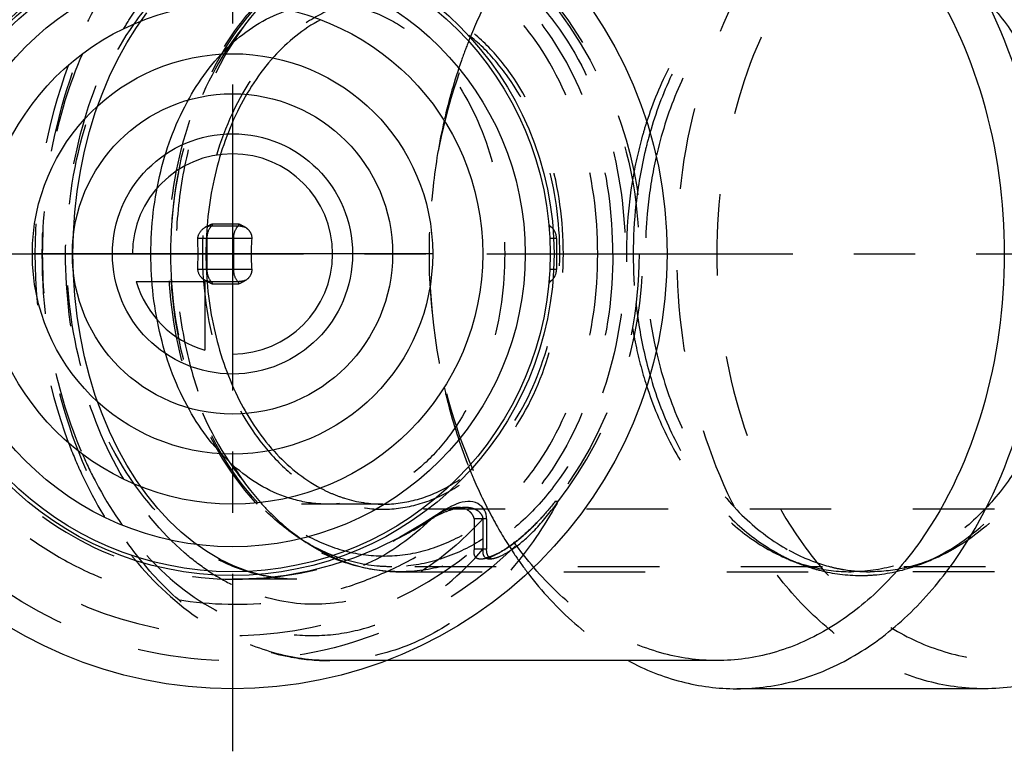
# Model space of a CAD drawing. Header units: millimetres. Extents: x 392 to 608, y 454 to 546.
# Tile 2 of 4: x 433 to 511, y 454 to 512. Entities that reach past the tile are written whole.
import ezdxf

# ---------------------------------------------------------------- set-up
doc = ezdxf.new("R2010")
doc.units = ezdxf.units.MM
doc.header["$LTSCALE"] = 65.185185
doc.linetypes.add('CENTER', pattern=[0.6, 0.375, -0.075, 0.075, -0.075])
doc.linetypes.add('HIDDEN', pattern=[0.2, 0.1, -0.1])
for name, color, linetype in [('FASEN', 7, 'CONTINUOUS'), ('KOERPER', 7, 'CONTINUOUS'), ('KONST.EL_MIT_GEO', 7, 'CONTINUOUS'), ('KURVEN', 7, 'CONTINUOUS'), ('L1', 7, 'CONTINUOUS')]:
    doc.layers.add(name, color=color, linetype=linetype)

msp = doc.modelspace()

# ---------------------------------------------------------------- linework, layer by layer
at = {"layer": 'FASEN', "color": 8, "linetype": 'HIDDEN'}
for points, knots in [([(480.187, 493.55), (480.187, 496.77), (479.349, 503.013), (476.165, 510.053), (472.495, 514.375), (469.417, 516.739), (466.046, 518.213), (463.67, 518.55), (462.51, 518.55)], [0, 0, 0, 0, 0.287047, 0.553568, 0.675502, 0.789331, 0.896544, 1, 1, 1, 1]), ([(451.801, 513.441), (449.492, 510.955), (445.942, 504.49), (444.832, 497.3), (444.832, 493.55)], [0, 0, 0, 0, 0.47501, 1, 1, 1, 1]), ([(451.808, 473.651), (449.497, 476.137), (445.943, 482.605), (444.832, 489.798), (444.832, 493.55)], [0, 0, 0, 0, 0.474985, 1, 1, 1, 1]), ([(480.187, 493.55), (480.187, 490.33), (479.349, 484.087), (476.165, 477.047), (472.495, 472.725), (469.417, 470.361), (466.046, 468.887), (463.67, 468.55), (462.51, 468.55)], [0, 0, 0, 0, 0.287047, 0.553568, 0.675502, 0.789331, 0.896544, 1, 1, 1, 1]), ([(457.811, 469.449), (456.702, 469.882), (454.522, 471.076), (452.671, 472.723), (451.808, 473.651)], [0, 0, 0, 0, 0.484324, 1, 1, 1, 1]), ([(462.51, 468.55), (462.113, 468.55), (460.514, 468.625), (458.932, 469.012), (457.811, 469.449)], [0, 0, 0, 0, 0.247805, 1, 1, 1, 1])]:
    msp.add_open_spline(points, degree=3, knots=knots, dxfattribs=at)
at = {"layer": 'KOERPER', "color": 8, "linetype": 'HIDDEN'}
for p, q in [((536.756, 473.15), (461.803, 473.15)), ((536.049, 468.55), (462.51, 468.55))]:
    msp.add_line(p, q, dxfattribs=at)
at = {"layer": 'KONST.EL_MIT_GEO', "color": 2, "linetype": 'CENTER'}
msp.add_line((449.782, 546.2), (449.782, 453.8), dxfattribs=at)
at = {"layer": 'KONST.EL_MIT_GEO', "color": 8, "linetype": 'HIDDEN'}
for p, q in [((448.165, 495.95), (450.286, 495.95)), ((450.212, 495.769), (448.091, 495.769)), ((475.173, 495.769), (475.094, 495.657)), ((451.316, 494.788), (447.017, 494.788)), ((447.731, 494.788), (447.731, 492.312)), ((449.852, 494.788), (449.852, 492.312)), ((475.682, 494.788), (475.152, 494.788)), ((475.682, 494.788), (475.682, 492.312)), ((451.316, 492.312), (447.017, 492.312)), ((475.682, 492.312), (475.152, 492.312)), ((450.212, 491.331), (448.091, 491.331)), ((448.165, 491.15), (450.286, 491.15)), ((475.094, 491.443), (475.173, 491.331)), ((461.803, 473.55), (449.782, 473.55)), ((475.005, 473.07), (474.936, 472.988)), ((475.074, 473.152), (475.005, 473.07)), ((475.144, 473.235), (475.074, 473.152)), ((475.213, 473.319), (475.144, 473.235)), ((475.282, 473.404), (475.213, 473.319)), ((475.35, 473.49), (475.282, 473.404)), ((475.418, 473.575), (475.35, 473.49)), ((475.484, 473.659), (475.418, 473.575)), ((475.545, 473.739), (475.484, 473.659)), ((469.095, 472.379), (469.095, 469.944)), ((470.095, 472.379), (469.095, 472.379)), ((469.803, 472.379), (469.803, 469.944)), ((470.095, 472.379), (470.095, 469.944)), ((474.321, 472.301), (474.253, 472.229)), ((474.389, 472.374), (474.321, 472.301)), ((474.457, 472.447), (474.389, 472.374)), ((474.525, 472.522), (474.457, 472.447)), ((474.593, 472.597), (474.525, 472.522)), ((474.661, 472.673), (474.593, 472.597)), ((474.73, 472.751), (474.661, 472.673)), ((474.798, 472.829), (474.73, 472.751)), ((474.867, 472.908), (474.798, 472.829)), ((474.936, 472.988), (474.867, 472.908)), ((473.517, 471.496), (473.451, 471.435)), ((473.583, 471.558), (473.517, 471.496)), ((473.649, 471.622), (473.583, 471.558)), ((473.716, 471.686), (473.649, 471.622)), ((473.782, 471.75), (473.716, 471.686)), ((473.849, 471.816), (473.782, 471.75)), ((473.916, 471.883), (473.849, 471.816)), ((473.983, 471.95), (473.916, 471.883)), ((474.05, 472.019), (473.983, 471.95)), ((474.118, 472.088), (474.05, 472.019)), ((474.185, 472.158), (474.118, 472.088)), ((474.253, 472.229), (474.185, 472.158)), ((472.614, 470.709), (472.551, 470.659)), ((472.677, 470.76), (472.614, 470.709)), ((472.74, 470.811), (472.677, 470.76)), ((472.803, 470.864), (472.74, 470.811)), ((472.867, 470.917), (472.803, 470.864)), ((472.931, 470.972), (472.867, 470.917)), ((472.995, 471.027), (472.931, 470.972)), ((473.059, 471.082), (472.995, 471.027)), ((473.124, 471.139), (473.059, 471.082)), ((473.189, 471.197), (473.124, 471.139)), ((473.254, 471.255), (473.189, 471.197)), ((473.319, 471.314), (473.254, 471.255)), ((473.385, 471.374), (473.319, 471.314)), ((473.451, 471.435), (473.385, 471.374)), ((470.095, 469.944), (469.095, 469.944)), ((471.459, 469.884), (471.404, 469.851)), ((471.514, 469.918), (471.459, 469.884)), ((471.57, 469.953), (471.514, 469.918)), ((471.626, 469.99), (471.57, 469.953)), ((471.683, 470.027), (471.626, 469.99)), ((471.74, 470.065), (471.683, 470.027)), ((471.798, 470.103), (471.74, 470.065)), ((471.856, 470.143), (471.798, 470.103)), ((471.915, 470.184), (471.856, 470.143)), ((471.974, 470.225), (471.915, 470.184)), ((472.033, 470.267), (471.974, 470.225)), ((472.093, 470.31), (472.033, 470.267)), ((472.153, 470.354), (472.093, 470.31)), ((472.213, 470.398), (472.153, 470.354)), ((472.366, 470.513), (472.304, 470.467)), ((472.427, 470.561), (472.366, 470.513)), ((472.489, 470.609), (472.427, 470.561)), ((472.551, 470.659), (472.489, 470.609)), ((470.173, 469.263), (470.203, 469.266)), ((470.203, 469.266), (470.233, 469.268)), ((470.233, 469.268), (470.262, 469.271)), ((470.262, 469.271), (470.29, 469.273)), ((470.29, 469.273), (470.316, 469.274)), ((470.316, 469.274), (470.341, 469.276)), ((470.386, 469.277), (470.396, 469.278)), ((471.041, 469.643), (470.991, 469.617)), ((471.091, 469.67), (471.041, 469.643)), ((471.142, 469.698), (471.091, 469.67)), ((471.193, 469.727), (471.142, 469.698)), ((471.245, 469.756), (471.193, 469.727)), ((471.297, 469.787), (471.245, 469.756)), ((471.35, 469.818), (471.297, 469.787)), ((471.404, 469.851), (471.35, 469.818)), ((454.915, 467.55), (449.812, 467.551)), ((449.812, 467.551), (450.063, 467.55)), ((454.93, 467.55), (454.929, 467.55)), ((463.217, 468.15), (499.224, 468.15)), ((536.756, 468.15), (500.748, 468.15)), ((462.067, 461.05), (457.56, 461.05))]:
    msp.add_line(p, q, dxfattribs=at)
at = {"layer": 'KONST.EL_MIT_GEO', "color": 7, "linetype": 'Continuous'}
for p, q in [((488.496, 461.05), (462.067, 461.05)), ((509.886, 458.8), (490.087, 458.8))]:
    msp.add_line(p, q, dxfattribs=at)
at = {"layer": 'KONST.EL_MIT_GEO', "color": 8, "linetype": 'HIDDEN'}
for points in [[(454.929, 467.55), (454.44, 467.56), (453.272, 467.662), (452.122, 467.873), (450.987, 468.191), (449.873, 468.614), (448.784, 469.139), (447.72, 469.764), (446.686, 470.487), (445.687, 471.304), (444.725, 472.212), (443.804, 473.209), (442.928, 474.288), (442.101, 475.447), (441.327, 476.68), (440.609, 477.982), (439.949, 479.348), (439.35, 480.773), (438.816, 482.249), (438.348, 483.773), (437.948, 485.339), (437.618, 486.938), (437.36, 488.566), (437.175, 490.215), (437.063, 491.879), (437.026, 493.549), (437.063, 495.22), (437.174, 496.883), (437.36, 498.532), (437.618, 500.16), (437.947, 501.76), (438.347, 503.325), (438.815, 504.849), (439.35, 506.326), (439.948, 507.75), (440.608, 509.116), (441.326, 510.418), (442.1, 511.651), (442.927, 512.81)], [(470.097, 472.379), (470.086, 472.546), (470.049, 472.742), (469.995, 472.914), (469.919, 473.078), (469.822, 473.23), (469.707, 473.361), (469.562, 473.483), (469.391, 473.592), (469.202, 473.678), (468.997, 473.74), (468.787, 473.77), (468.58, 473.768), (468.369, 473.744), (468.152, 473.703), (467.932, 473.645), (467.713, 473.57), (467.496, 473.482), (467.275, 473.381), (467.04, 473.263), (466.788, 473.124), (466.523, 472.966), (466.239, 472.785), (466.12, 472.706)], [(466.12, 472.706), (464.898, 471.913), (463.13, 470.894), (461.339, 470.012), (459.53, 469.269), (457.71, 468.663), (455.892, 468.193), (454.082, 467.855), (452.282, 467.643), (450.503, 467.554)], [(470.458, 469.278), (470.46, 469.278), (470.461, 469.278), (470.461, 469.278), (470.459, 469.278), (470.456, 469.279), (470.451, 469.279), (470.443, 469.28), (470.434, 469.282), (470.421, 469.284), (470.406, 469.287), (470.389, 469.292), (470.369, 469.299), (470.346, 469.308), (470.322, 469.32), (470.298, 469.335), (470.273, 469.353), (470.248, 469.375), (470.225, 469.399), (470.204, 469.427), (470.184, 469.457), (470.167, 469.49), (470.152, 469.525), (470.139, 469.561), (470.128, 469.599), (470.12, 469.639), (470.112, 469.679), (470.107, 469.721), (470.102, 469.762), (470.099, 469.805), (470.097, 469.848), (470.096, 469.891), (470.095, 469.935)], [(472.304, 470.467), (472.243, 470.421), (472.213, 470.398)], [(470.069, 469.252), (470.067, 469.252), (470.058, 469.25), (470.054, 469.249), (470.057, 469.25), (470.066, 469.251), (470.077, 469.252), (470.089, 469.254), (470.102, 469.256), (470.116, 469.257), (470.13, 469.259), (470.144, 469.26), (470.158, 469.262), (470.173, 469.263)], [(470.991, 469.617), (470.942, 469.592), (470.917, 469.579), (470.893, 469.567), (470.869, 469.555), (470.845, 469.543), (470.821, 469.531), (470.797, 469.52), (470.773, 469.509), (470.75, 469.498), (470.726, 469.487), (470.703, 469.476), (470.679, 469.466), (470.656, 469.455), (470.633, 469.445), (470.61, 469.435), (470.587, 469.425), (470.564, 469.416), (470.541, 469.406), (470.518, 469.397), (470.496, 469.388), (470.473, 469.379), (470.45, 469.37), (470.428, 469.362), (470.405, 469.353), (470.383, 469.345), (470.361, 469.337), (470.338, 469.33), (470.317, 469.322), (470.296, 469.315), (470.275, 469.308), (470.255, 469.302), (470.234, 469.296), (470.214, 469.29), (470.194, 469.284), (470.174, 469.278), (470.154, 469.272), (470.134, 469.267), (470.114, 469.262), (470.096, 469.258), (470.08, 469.254), (470.069, 469.252)], [(470.341, 469.276), (470.364, 469.277), (470.375, 469.277)], [(470.405, 469.278), (470.414, 469.278), (470.423, 469.278), (470.43, 469.279), (470.437, 469.279), (470.444, 469.279), (470.449, 469.279), (470.454, 469.279), (470.457, 469.278), (470.458, 469.278)]]:
    msp.add_lwpolyline(points, dxfattribs=at)
at = {"layer": 'KONST.EL_MIT_GEO', "color": 7, "linetype": 'Continuous'}
for radius in [34.75, 25.7, 25.4, 23.4, 20]:
    msp.add_circle((449.782, 493.55), radius, dxfattribs=at)
at = {"layer": 'KONST.EL_MIT_GEO', "color": 8, "linetype": 'HIDDEN'}
msp.add_circle((449.782, 493.55), 32.5, dxfattribs=at)
for centre, radius, start, end in [((449.782, 493.55), 30.5, 50.7107, 309.2893), ((450.298, 493.55), 32.275, 322.1339, 37.8661), ((516.882, 493.55), 35.619, 170.53551, 189.46449), ((518.041, 493.55), 36.228, 173.70345, 186.29655), ((475.317, 495.974), 0.25, 185.42186, 234.8283), ((449.12, 493.115), 2.978, 117.38709, 121.37284), ((474.482, 494.788), 1.2, 0, 54.8283), ((318.669, 493.55), 128.355, 359.44721, 0.55279), ((467.08, 493.55), 15.812, 175.50821, 184.49179), ((474.482, 492.312), 1.2, 305.1717, 360), ((449.12, 493.986), 2.978, 238.62743, 242.61243), ((475.317, 491.126), 0.25, 125.1717, 174.57814), ((462.269, 485.058), 11.587, 241.96194, 247.01564), ((459.162, 485.345), 20.267, 322.73753, 325.06554), ((446.222, 489.809), 33.642, 331.26979, 331.46543), ((469.512, 466.473), 7.019, 116.04846, 123.72396), ((468.796, 468.766), 4.762, 124.17879, 131.89714), ((501.376, 489.094), 35.021, 208.11203, 213.19971), ((499.026, 487.588), 32.23, 213.24769, 216.21332), ((463.511, 486.882), 27.911, 218.58568, 220.26751), ((460.864, 485.799), 24.269, 222.33868, 223.91221), ((500.808, 483.067), 15.372, 241.28022, 241.70551), ((502.625, 488.65), 21.236, 244.53493, 250.82496), ((500.607, 482.682), 14.939, 241.68555, 246.52793), ((497.348, 488.65), 21.236, 289.17504, 295.46507), ((498.069, 486.895), 31.048, 216.22474, 217.35641), ((500.332, 482.054), 14.253, 246.5362, 250.81993), ((499.353, 481.552), 13.415, 253.26623, 255.81078), ((499.241, 481.078), 12.928, 255.77809, 269.92841), ((500.808, 481.287), 13.141, 255.84777, 260.06545), ((500.756, 480.977), 12.827, 260.05659, 269.96537), ((457.321, 482.481), 17.125, 236.37039, 243.27188), ((463.219, 480.909), 12.759, 263.22421, 269.98902), ((457.041, 481.939), 16.515, 243.29579, 243.5911), ((457.572, 478.487), 17.437, 259.10532, 269.96139)]:
    msp.add_arc(centre, radius, start, end, dxfattribs=at)
for points, knots in [([(509.886, 458.8), (508.272, 458.8), (504.97, 459.268), (500.285, 461.317), (496.006, 464.604), (490.904, 470.61), (486.48, 480.403), (484.709, 493.55), (486.48, 506.697), (490.904, 516.49), (496.006, 522.496), (500.285, 525.783), (504.97, 527.832), (508.272, 528.3), (509.886, 528.3)], [0, 0, 0, 0, 0.05173, 0.105334, 0.162249, 0.223216, 0.356476, 0.5, 0.643524, 0.776784, 0.837751, 0.894666, 0.94827, 1, 1, 1, 1]), ([(457.56, 461.05), (456.051, 461.05), (452.963, 461.488), (448.581, 463.404), (444.579, 466.478), (439.807, 472.095), (435.669, 481.254), (434.014, 493.55), (435.669, 505.846), (439.807, 515.005), (444.579, 520.622), (448.581, 523.696), (452.963, 525.612), (456.051, 526.05), (457.56, 526.05)], [0, 0, 0, 0, 0.051728, 0.105335, 0.162249, 0.223216, 0.356476, 0.5, 0.643524, 0.776784, 0.837751, 0.894665, 0.948272, 1, 1, 1, 1]), ([(488.496, 461.05), (486.987, 461.05), (483.899, 461.488), (479.517, 463.404), (475.514, 466.478), (470.743, 472.095), (466.605, 481.254), (464.95, 493.55), (466.605, 505.846), (470.743, 515.005), (475.514, 520.622), (479.517, 523.696), (483.899, 525.612), (486.987, 526.05), (488.496, 526.05)], [0, 0, 0, 0, 0.051728, 0.105335, 0.162249, 0.223216, 0.356476, 0.5, 0.643524, 0.776784, 0.837751, 0.894665, 0.948272, 1, 1, 1, 1]), ([(511.477, 526.05), (509.968, 526.05), (506.88, 525.612), (502.498, 523.696), (498.495, 520.622), (493.724, 515.005), (489.586, 505.846), (487.931, 493.55), (489.586, 481.254), (493.724, 472.095), (498.495, 466.478), (502.498, 463.404), (506.88, 461.488), (509.968, 461.05), (511.477, 461.05)], [0, 0, 0, 0, 0.05173, 0.105334, 0.162249, 0.223216, 0.356475, 0.5, 0.643525, 0.776784, 0.837751, 0.894666, 0.94827, 1, 1, 1, 1]), ([(469.095, 514.721), (468.02, 515.532), (465.802, 517.072), (462.226, 518.978), (458.432, 520.404), (453.171, 521.601), (446.355, 521.701), (439.785, 519.871), (435.015, 517.345), (430.656, 514.164), (426.137, 509.052), (422.7, 501.638), (421.52, 493.55), (422.7, 485.462), (426.137, 478.048), (430.656, 472.936), (435.015, 469.755), (439.785, 467.229), (446.355, 465.399), (453.171, 465.499), (458.432, 466.696), (462.226, 468.122), (465.802, 470.028), (468.02, 471.568), (469.095, 472.379)], [0, 0, 0, 0, 0.031309, 0.062613, 0.093916, 0.125217, 0.187661, 0.250099, 0.281398, 0.312698, 0.375132, 0.437566, 0.5, 0.562434, 0.624868, 0.687302, 0.718602, 0.749901, 0.812339, 0.874783, 0.906084, 0.937387, 0.968691, 1, 1, 1, 1]), ([(449.826, 519.549), (446.453, 519.52), (439.645, 518.143), (431.032, 512.369), (425.261, 503.738), (423.234, 493.557), (425.255, 483.375), (431.022, 474.741), (439.632, 468.962), (446.439, 467.582), (449.812, 467.551)], [0, 0, 0, 0, 0.125013, 0.250012, 0.375007, 0.5, 0.624993, 0.749988, 0.874987, 1, 1, 1, 1]), ([(454.929, 467.55), (453.729, 467.55), (451.27, 467.895), (447.772, 469.413), (444.569, 471.861), (440.739, 476.349), (437.412, 483.687), (436.08, 493.55), (437.412, 503.413), (440.739, 510.751), (444.569, 515.24), (447.772, 517.687), (451.27, 519.205), (453.729, 519.55), (454.929, 519.55)], [0, 0, 0, 0, 0.05141, 0.104833, 0.161655, 0.222613, 0.356075, 0.5, 0.643925, 0.777387, 0.838345, 0.895168, 0.94859, 1, 1, 1, 1]), ([(463.217, 468.15), (461.966, 468.15), (459.423, 468.504), (455.832, 470.046), (452.592, 472.494), (448.796, 476.896), (445.528, 484.017), (444.228, 493.55), (445.528, 503.084), (448.797, 510.204), (452.592, 514.606), (455.832, 517.054), (459.423, 518.596), (461.966, 518.95), (463.217, 518.95)], [0, 0, 0, 0, 0.054156, 0.10962, 0.167501, 0.228522, 0.359827, 0.500005, 0.640182, 0.771483, 0.832502, 0.890382, 0.945844, 1, 1, 1, 1]), ([(463.217, 518.95), (464.396, 518.95), (466.81, 518.608), (470.234, 517.11), (473.362, 514.708), (477.091, 510.318), (480.325, 503.16), (481.619, 493.55), (480.325, 483.94), (477.091, 476.782), (473.362, 472.392), (470.234, 469.99), (466.81, 468.492), (464.396, 468.15), (463.217, 468.15)], [0, 0, 0, 0, 0.051729, 0.105335, 0.162249, 0.223216, 0.356476, 0.5, 0.643524, 0.776784, 0.837751, 0.894665, 0.948271, 1, 1, 1, 1]), ([(499.224, 518.95), (500.404, 518.95), (502.817, 518.608), (506.242, 517.11), (509.37, 514.708), (513.099, 510.318), (516.333, 503.16), (517.627, 493.55), (516.333, 483.94), (513.099, 476.782), (509.37, 472.392), (506.242, 469.99), (502.817, 468.492), (500.404, 468.15), (499.224, 468.15)], [0, 0, 0, 0, 0.051729, 0.105335, 0.162249, 0.223216, 0.356476, 0.5, 0.643524, 0.776784, 0.837751, 0.894665, 0.948271, 1, 1, 1, 1]), ([(443.38, 518.133), (442.813, 517.544), (440.563, 514.955), (438.826, 511.94), (437.784, 509.549)], [0, 0, 0, 0, 0.238718, 1, 1, 1, 1]), ([(504.323, 468.592), (506.359, 469.3), (510.342, 471.842), (514.728, 477.745), (517.526, 485.231), (518.484, 493.55), (517.526, 501.869), (514.728, 509.355), (510.342, 515.258), (506.359, 517.8), (504.323, 518.508)], [0, 0, 0, 0, 0.107192, 0.227381, 0.360022, 0.5, 0.639978, 0.772619, 0.892808, 1, 1, 1, 1]), ([(441.693, 517.625), (441.177, 516.977), (439.157, 514.205), (437.605, 511.104), (436.683, 508.673)], [0, 0, 0, 0, 0.241565, 1, 1, 1, 1]), ([(461.904, 517.693), (460.783, 517.693), (458.489, 517.368), (455.233, 515.944), (452.26, 513.661), (448.716, 509.488), (445.642, 502.688), (444.832, 496.66), (444.832, 493.55)], [0, 0, 0, 0, 0.103459, 0.210668, 0.324498, 0.446432, 0.712953, 1, 1, 1, 1]), ([(478.976, 493.55), (478.976, 496.66), (478.166, 502.688), (475.092, 509.488), (471.547, 513.661), (468.574, 515.944), (465.319, 517.368), (463.025, 517.693), (461.904, 517.693)], [0, 0, 0, 0, 0.287047, 0.553568, 0.675502, 0.789332, 0.896541, 1, 1, 1, 1]), ([(493.494, 517.623), (492.3, 517.054), (489.978, 515.534), (487.018, 512.422), (484.575, 508.547), (483.38, 505.63), (482.884, 504.094)], [0, 0, 0, 0, 0.225047, 0.466498, 0.725402, 1, 1, 1, 1]), ([(493.422, 517.515), (492.234, 516.864), (489.944, 515.185), (487.063, 511.869), (484.721, 507.818), (483.603, 504.802), (483.149, 503.221)], [0, 0, 0, 0, 0.225334, 0.467289, 0.726252, 1, 1, 1, 1]), ([(494.26, 517.235), (492.974, 516.53), (490.503, 514.67), (487.469, 510.96), (485.094, 506.422), (484.042, 503.056), (483.644, 501.299)], [0, 0, 0, 0, 0.223631, 0.465379, 0.725241, 1, 1, 1, 1]), ([(506.478, 517.623), (508.326, 516.743), (511.851, 514.043), (515.708, 508.319), (518.156, 501.279), (518.992, 493.55), (518.156, 485.821), (515.708, 478.781), (511.851, 473.057), (508.326, 470.357), (506.478, 469.477)], [0, 0, 0, 0, 0.108529, 0.229451, 0.361518, 0.5, 0.638482, 0.770549, 0.891471, 1, 1, 1, 1]), ([(441.094, 511.563), (441.357, 512.005), (442.423, 513.687), (443.683, 515.249), (444.722, 516.299)], [0, 0, 0, 0, 0.25817, 1, 1, 1, 1]), ([(470.487, 514.508), (470.318, 514.192), (469.651, 512.899), (469.059, 511.567), (468.655, 510.548)], [0, 0, 0, 0, 0.246566, 1, 1, 1, 1]), ([(452.022, 513.413), (449.777, 510.881), (447.238, 506.108), (445.551, 499.18), (445.106, 493.544), (445.553, 487.909), (447.242, 480.982), (449.782, 476.21), (452.028, 473.68)], [0, 0, 0, 0, 0.237657, 0.367206, 0.500022, 0.632835, 0.762375, 1, 1, 1, 1]), ([(461.803, 513.95), (460.855, 513.95), (458.917, 513.675), (456.166, 512.472), (453.654, 510.543), (450.659, 507.017), (448.062, 501.271), (447.378, 496.178), (447.378, 493.55)], [0, 0, 0, 0, 0.103456, 0.210669, 0.324498, 0.446432, 0.712953, 1, 1, 1, 1]), ([(457.397, 513.55), (458.326, 513.55), (460.226, 513.281), (462.923, 512.101), (465.385, 510.21), (468.322, 506.753), (470.868, 501.12), (471.539, 496.126), (471.539, 493.55)], [0, 0, 0, 0, 0.103458, 0.210669, 0.324498, 0.446432, 0.712951, 1, 1, 1, 1]), ([(476.228, 493.55), (476.228, 496.178), (475.543, 501.271), (472.946, 507.017), (469.951, 510.543), (467.439, 512.472), (464.688, 513.675), (462.75, 513.95), (461.803, 513.95)], [0, 0, 0, 0, 0.287047, 0.553568, 0.675502, 0.789331, 0.896544, 1, 1, 1, 1]), ([(475.945, 493.55), (475.945, 496.126), (475.274, 501.12), (472.727, 506.753), (469.791, 510.21), (467.328, 512.101), (464.632, 513.281), (462.731, 513.55), (461.803, 513.55)], [0, 0, 0, 0, 0.287049, 0.553568, 0.675502, 0.789331, 0.896544, 1, 1, 1, 1]), ([(441.094, 475.537), (439.54, 478.144), (437.197, 484.052), (436.05, 493.55), (437.197, 503.048), (439.54, 508.956), (441.094, 511.563)], [0, 0, 0, 0, 0.242558, 0.5, 0.757442, 1, 1, 1, 1]), ([(468.655, 510.548), (468.454, 510.041), (467.679, 507.966), (467.069, 505.831), (466.698, 504.204)], [0, 0, 0, 0, 0.246245, 1, 1, 1, 1]), ([(437.784, 509.549), (436.713, 507.09), (435.105, 501.813), (434.311, 493.55), (435.105, 485.287), (436.713, 480.01), (437.784, 477.551)], [0, 0, 0, 0, 0.245318, 0.5, 0.754682, 1, 1, 1, 1]), ([(436.683, 508.673), (434.868, 503.886), (433.119, 493.552), (434.867, 483.217), (436.682, 478.43)], [0, 0, 0, 0, 0.499999, 1, 1, 1, 1]), ([(466.698, 504.204), (466.303, 502.469), (465.124, 495.424), (465.509, 488.115), (466.699, 482.891)], [0, 0, 0, 0, 0.249259, 1, 1, 1, 1]), ([(482.884, 504.094), (482.762, 503.716), (482.298, 502.176), (481.948, 500.601), (481.748, 499.407)], [0, 0, 0, 0, 0.246989, 1, 1, 1, 1]), ([(483.149, 503.221), (483.017, 502.761), (482.524, 500.888), (482.193, 498.973), (482.032, 497.523)], [0, 0, 0, 0, 0.247038, 1, 1, 1, 1]), ([(483.644, 501.299), (483.358, 500.037), (482.505, 494.914), (482.783, 489.601), (483.644, 485.801)], [0, 0, 0, 0, 0.249265, 1, 1, 1, 1]), ([(447.017, 494.788), (447.017, 494.887), (447.088, 495.241), (447.353, 495.525), (447.57, 495.657)], [0, 0, 0, 0, 0.278677, 1, 1, 1, 1]), ([(448.091, 495.769), (448.033, 495.712), (447.816, 495.43), (447.731, 495.061), (447.731, 494.788)], [0, 0, 0, 0, 0.229871, 1, 1, 1, 1]), ([(450.212, 495.769), (450.155, 495.712), (449.937, 495.43), (449.852, 495.061), (449.852, 494.788)], [0, 0, 0, 0, 0.229871, 1, 1, 1, 1]), ([(450.845, 495.657), (450.79, 495.676), (450.585, 495.737), (450.369, 495.769), (450.212, 495.769)], [0, 0, 0, 0, 0.267097, 1, 1, 1, 1]), ([(450.845, 495.657), (450.976, 495.571), (451.223, 495.324), (451.33, 494.972), (451.316, 494.788)], [0, 0, 0, 0, 0.460097, 1, 1, 1, 1]), ([(444.832, 493.55), (444.832, 490.44), (445.642, 484.412), (448.716, 477.612), (452.26, 473.439), (455.233, 471.156), (458.489, 469.732), (460.783, 469.407), (461.904, 469.407)], [0, 0, 0, 0, 0.287047, 0.553568, 0.675502, 0.789332, 0.896541, 1, 1, 1, 1]), ([(447.378, 493.55), (447.378, 490.922), (448.062, 485.829), (450.659, 480.083), (453.654, 476.557), (456.166, 474.628), (458.917, 473.425), (460.855, 473.15), (461.803, 473.15)], [0, 0, 0, 0, 0.287047, 0.553568, 0.675502, 0.789331, 0.896544, 1, 1, 1, 1]), ([(471.539, 493.55), (471.539, 490.974), (470.868, 485.98), (468.322, 480.347), (465.385, 476.89), (462.923, 474.999), (460.226, 473.819), (458.326, 473.55), (457.397, 473.55)], [0, 0, 0, 0, 0.287049, 0.553568, 0.675502, 0.789331, 0.896542, 1, 1, 1, 1]), ([(461.803, 473.55), (462.731, 473.55), (464.632, 473.819), (467.328, 474.999), (469.791, 476.89), (472.727, 480.347), (475.274, 485.98), (475.945, 490.974), (475.945, 493.55)], [0, 0, 0, 0, 0.103456, 0.210669, 0.324498, 0.446432, 0.712951, 1, 1, 1, 1]), ([(461.803, 473.15), (462.75, 473.15), (464.688, 473.425), (467.439, 474.628), (469.951, 476.557), (472.946, 480.083), (475.543, 485.829), (476.228, 490.922), (476.228, 493.55)], [0, 0, 0, 0, 0.103456, 0.210669, 0.324498, 0.446432, 0.712953, 1, 1, 1, 1]), ([(461.904, 469.407), (463.025, 469.407), (465.319, 469.732), (468.574, 471.156), (471.547, 473.439), (475.092, 477.612), (478.166, 484.412), (478.976, 490.44), (478.976, 493.55)], [0, 0, 0, 0, 0.103459, 0.210668, 0.324498, 0.446432, 0.712953, 1, 1, 1, 1]), ([(447.57, 491.443), (447.501, 491.485), (447.222, 491.692), (447.015, 492.042), (447.017, 492.312)], [0, 0, 0, 0, 0.229902, 1, 1, 1, 1]), ([(447.731, 492.312), (447.731, 492.217), (447.76, 491.866), (447.908, 491.513), (448.091, 491.331)], [0, 0, 0, 0, 0.269587, 1, 1, 1, 1]), ([(449.852, 492.312), (449.852, 492.217), (449.881, 491.866), (450.03, 491.513), (450.212, 491.331)], [0, 0, 0, 0, 0.269587, 1, 1, 1, 1]), ([(451.316, 492.312), (451.33, 492.128), (451.223, 491.776), (450.976, 491.529), (450.845, 491.443)], [0, 0, 0, 0, 0.539905, 1, 1, 1, 1]), ([(450.845, 491.443), (450.79, 491.424), (450.585, 491.363), (450.369, 491.331), (450.212, 491.331)], [0, 0, 0, 0, 0.267097, 1, 1, 1, 1]), ([(482.032, 489.577), (482.086, 489.09), (482.339, 487.17), (482.75, 485.27), (483.149, 483.879)], [0, 0, 0, 0, 0.252803, 1, 1, 1, 1]), ([(481.748, 487.693), (481.815, 487.292), (482.109, 485.71), (482.516, 484.15), (482.884, 483.006)], [0, 0, 0, 0, 0.252914, 1, 1, 1, 1]), ([(483.644, 485.801), (484.042, 484.044), (485.094, 480.678), (487.469, 476.14), (490.503, 472.43), (492.974, 470.57), (494.26, 469.865)], [0, 0, 0, 0, 0.274759, 0.534621, 0.776369, 1, 1, 1, 1]), ([(483.149, 483.879), (483.603, 482.298), (484.721, 479.282), (487.063, 475.231), (489.944, 471.915), (492.234, 470.236), (493.422, 469.585)], [0, 0, 0, 0, 0.273748, 0.532711, 0.774666, 1, 1, 1, 1]), ([(466.699, 482.891), (466.824, 482.344), (467.355, 480.196), (468.046, 478.087), (468.655, 476.552)], [0, 0, 0, 0, 0.253683, 1, 1, 1, 1]), ([(482.884, 483.006), (483.38, 481.47), (484.575, 478.553), (487.018, 474.678), (489.978, 471.566), (492.3, 470.046), (493.494, 469.477)], [0, 0, 0, 0, 0.274598, 0.533502, 0.774953, 1, 1, 1, 1]), ([(436.682, 478.43), (436.997, 477.6), (438.323, 474.439), (440.109, 471.461), (441.694, 469.475)], [0, 0, 0, 0, 0.258864, 1, 1, 1, 1]), ([(437.784, 477.551), (438.118, 476.785), (439.503, 473.895), (441.329, 471.204), (442.925, 469.453)], [0, 0, 0, 0, 0.26094, 1, 1, 1, 1]), ([(468.655, 476.552), (468.791, 476.21), (469.346, 474.865), (469.975, 473.55), (470.487, 472.592)], [0, 0, 0, 0, 0.253445, 1, 1, 1, 1]), ([(447.837, 468.222), (447.18, 468.659), (444.523, 470.682), (442.396, 473.352), (441.094, 475.537)], [0, 0, 0, 0, 0.2368, 1, 1, 1, 1]), ([(457.397, 473.55), (457.132, 473.55), (456.065, 473.592), (455.006, 473.807), (454.242, 474.054)], [0, 0, 0, 0, 0.24838, 1, 1, 1, 1]), ([(457.745, 474.391), (458.07, 474.253), (459.371, 473.772), (460.77, 473.55), (461.803, 473.55)], [0, 0, 0, 0, 0.255026, 1, 1, 1, 1]), ([(452.028, 473.68), (452.306, 473.368), (453.416, 472.19), (454.676, 471.151), (455.681, 470.494)], [0, 0, 0, 0, 0.25821, 1, 1, 1, 1]), ([(475.723, 473.638), (474.693, 471.76), (472.361, 468.321), (467.941, 464.237), (462.926, 461.649), (459.313, 461.05), (457.56, 461.05)], [0, 0, 0, 0, 0.277769, 0.534415, 0.772654, 1, 1, 1, 1]), ([(466.12, 472.706), (466.351, 472.862), (466.842, 473.132), (467.655, 473.359), (468.341, 473.275), (468.698, 473.005), (468.944, 472.781), (469.035, 472.537), (469.095, 472.379)], [0, 0, 0, 0, 0.237834, 0.474531, 0.718274, 0.785688, 0.855243, 1, 1, 1, 1]), ([(466.43, 472.779), (466.724, 472.922), (467.332, 473.166), (468.14, 473.327), (468.791, 473.296), (469.257, 473.153), (469.642, 472.841), (469.77, 472.535), (469.803, 472.379)], [0, 0, 0, 0, 0.253336, 0.50487, 0.629851, 0.753675, 0.876511, 1, 1, 1, 1]), ([(469.095, 469.944), (469.079, 469.864), (469.058, 469.7), (469.089, 469.447), (469.264, 469.243), (469.539, 469.171), (469.855, 469.189), (470.21, 469.274), (470.597, 469.416), (471.177, 469.692), (471.983, 470.189), (473.059, 471.027), (474.296, 472.213), (475.119, 473.184), (475.545, 473.739)], [0, 0, 0, 0, 0.02827, 0.05673, 0.084513, 0.114786, 0.150653, 0.192509, 0.239666, 0.291957, 0.412907, 0.563715, 0.759783, 1, 1, 1, 1]), ([(471.987, 469.837), (472.507, 470.175), (473.709, 471.164), (474.731, 472.335), (475.292, 473.073)], [0, 0, 0, 0, 0.400809, 1, 1, 1, 1]), ([(475.778, 473.739), (475.751, 473.748), (475.68, 473.768), (475.576, 473.779), (475.545, 473.739)], [0, 0, 0, 0, 0.360611, 1, 1, 1, 1]), ([(469.803, 472.379), (468.431, 470.917), (465.556, 468.282), (460.387, 465.779), (454.839, 465.276), (451.316, 466.343), (449.695, 467.148)], [0, 0, 0, 0, 0.269081, 0.518586, 0.757097, 1, 1, 1, 1]), ([(450.063, 467.55), (452.802, 467.551), (456.946, 468.202), (462.056, 470.227), (464.456, 471.576), (465.615, 472.31)], [0, 0, 0, 0, 0.499458, 0.7498, 1, 1, 1, 1]), ([(465.615, 472.31), (464.142, 470.891), (461.635, 469.06), (457.838, 467.77), (455.892, 467.55), (454.93, 467.55)], [0, 0, 0, 0, 0.513293, 0.758751, 1, 1, 1, 1]), ([(443.38, 468.967), (445.176, 467.101), (448.326, 464.75), (453.109, 463.212), (456.72, 462.919), (460.313, 463.482), (465.035, 465.377), (468.079, 467.95), (469.803, 469.944)], [0, 0, 0, 0, 0.25789, 0.378613, 0.496719, 0.615328, 0.737473, 1, 1, 1, 1]), ([(455.681, 470.494), (455.841, 470.389), (456.477, 469.99), (457.141, 469.635), (457.651, 469.401)], [0, 0, 0, 0, 0.253454, 1, 1, 1, 1]), ([(457.651, 469.401), (457.977, 469.25), (459.281, 468.706), (460.669, 468.363), (461.714, 468.239)], [0, 0, 0, 0, 0.254755, 1, 1, 1, 1]), ([(469.795, 469.63), (469.807, 469.539), (469.866, 469.353), (470.121, 469.184), (470.445, 469.172), (470.666, 469.217), (470.784, 469.251)], [0, 0, 0, 0, 0.225752, 0.447725, 0.699999, 1, 1, 1, 1]), ([(470.784, 469.251), (470.879, 469.278), (471.301, 469.426), (471.694, 469.648), (471.987, 469.837)], [0, 0, 0, 0, 0.219925, 1, 1, 1, 1]), ([(493.494, 469.477), (493.657, 469.4), (494.307, 469.105), (494.979, 468.859), (495.49, 468.705)], [0, 0, 0, 0, 0.252745, 1, 1, 1, 1]), ([(494.26, 469.865), (494.528, 469.719), (495.595, 469.175), (496.73, 468.763), (497.595, 468.544)], [0, 0, 0, 0, 0.254795, 1, 1, 1, 1]), ([(506.478, 469.477), (505.577, 469.048), (503.702, 468.38), (501.722, 468.15), (500.748, 468.15)], [0, 0, 0, 0, 0.506283, 1, 1, 1, 1]), ([(442.214, 468.842), (443.818, 466.948), (447.441, 463.672), (452, 461.802), (454.276, 461.364)], [0, 0, 0, 0, 0.517134, 1, 1, 1, 1]), ([(495.65, 468.592), (496.002, 468.47), (497.409, 468.043), (498.889, 467.85), (499.986, 467.85)], [0, 0, 0, 0, 0.253542, 1, 1, 1, 1]), ([(499.986, 467.85), (500.351, 467.85), (501.821, 467.913), (503.278, 468.229), (504.323, 468.592)], [0, 0, 0, 0, 0.248039, 1, 1, 1, 1]), ([(473.389, 468.056), (474.508, 466.59), (476.935, 463.939), (479.878, 461.858), (481.399, 461.045)], [0, 0, 0, 0, 0.516757, 1, 1, 1, 1])]:
    msp.add_open_spline(points, degree=3, knots=knots, dxfattribs=at)
at = {"layer": 'KONST.EL_MIT_GEO', "color": 7, "linetype": 'Continuous'}
for points, knots in [([(490.087, 458.8), (491.7, 458.8), (495.002, 459.268), (499.688, 461.317), (503.967, 464.604), (509.068, 470.61), (513.493, 480.403), (515.263, 493.55), (513.493, 506.697), (509.068, 516.49), (503.967, 522.496), (499.688, 525.783), (495.002, 527.832), (491.7, 528.3), (490.087, 528.3)], [0, 0, 0, 0, 0.051728, 0.105335, 0.162249, 0.223216, 0.356476, 0.5, 0.643524, 0.776784, 0.837751, 0.894665, 0.948272, 1, 1, 1, 1]), ([(509.886, 528.3), (511.499, 528.3), (514.801, 527.832), (519.487, 525.783), (523.766, 522.496), (528.867, 516.49), (533.292, 506.697), (535.062, 493.55), (533.292, 480.403), (528.867, 470.61), (523.766, 464.604), (519.487, 461.317), (514.801, 459.268), (511.499, 458.8), (509.886, 458.8)], [0, 0, 0, 0, 0.05173, 0.105334, 0.162249, 0.223216, 0.356476, 0.5, 0.643524, 0.776784, 0.837751, 0.894666, 0.94827, 1, 1, 1, 1]), ([(488.496, 526.05), (490.005, 526.05), (493.093, 525.612), (497.475, 523.696), (501.477, 520.622), (506.248, 515.005), (510.387, 505.846), (512.042, 493.55), (510.387, 481.254), (506.248, 472.095), (501.477, 466.478), (497.475, 463.404), (493.093, 461.488), (490.005, 461.05), (488.496, 461.05)], [0, 0, 0, 0, 0.051728, 0.105335, 0.162249, 0.223216, 0.356476, 0.5, 0.643524, 0.776784, 0.837751, 0.894665, 0.948272, 1, 1, 1, 1]), ([(443.255, 493.55), (443.255, 495.766), (443.758, 500.098), (445.983, 505.971), (449.468, 510.578), (452.628, 512.522), (454.235, 513.044)], [0, 0, 0, 0, 0.280501, 0.545977, 0.786064, 1, 1, 1, 1]), ([(456.824, 512.27), (455.427, 511.527), (452.784, 509.355), (449.899, 504.893), (448.073, 499.474), (447.66, 495.549), (447.66, 493.55)], [0, 0, 0, 0, 0.218273, 0.460681, 0.724292, 1, 1, 1, 1]), ([(454.242, 474.054), (452.634, 474.574), (449.472, 476.518), (445.985, 481.125), (443.759, 486.999), (443.255, 491.333), (443.255, 493.55)], [0, 0, 0, 0, 0.213921, 0.453999, 0.719481, 1, 1, 1, 1]), ([(447.66, 493.55), (447.66, 491.551), (448.073, 487.627), (449.899, 482.208), (452.783, 477.746), (455.425, 475.574), (456.823, 474.831)], [0, 0, 0, 0, 0.275703, 0.539312, 0.781722, 1, 1, 1, 1]), ([(481.399, 461.045), (482.748, 460.323), (485.577, 459.193), (488.603, 458.8), (490.087, 458.8)], [0, 0, 0, 0, 0.507633, 1, 1, 1, 1])]:
    msp.add_open_spline(points, degree=3, knots=knots, dxfattribs=at)
at = {"layer": 'KONST.EL_MIT_GEO', "color": 8, "linetype": 'HIDDEN'}
for points in [[(447.75, 495.759), (447.885, 495.829), (448.025, 495.89), (448.165, 495.95)], [(448.165, 495.95), (448.161, 495.885), (448.137, 495.815), (448.091, 495.769)], [(450.286, 495.95), (450.282, 495.885), (450.258, 495.815), (450.212, 495.769)], [(450.286, 495.95), (450.477, 495.863), (450.669, 495.773), (450.845, 495.657)], [(447.747, 495.725), (447.686, 495.708), (447.627, 495.686), (447.57, 495.657)], [(448.091, 495.769), (447.975, 495.769), (447.859, 495.756), (447.747, 495.725)], [(447.747, 491.375), (447.686, 491.392), (447.627, 491.414), (447.57, 491.443)], [(448.091, 491.331), (447.975, 491.331), (447.859, 491.344), (447.747, 491.375)], [(448.165, 491.15), (448.025, 491.21), (447.885, 491.271), (447.75, 491.341)], [(448.091, 491.331), (448.137, 491.285), (448.161, 491.215), (448.165, 491.15)], [(450.212, 491.331), (450.258, 491.285), (450.282, 491.215), (450.286, 491.15)], [(450.845, 491.443), (450.669, 491.327), (450.477, 491.237), (450.286, 491.15)], [(469.803, 469.944), (469.788, 469.841), (469.781, 469.734), (469.795, 469.63)]]:
    msp.add_open_spline(points, degree=3, dxfattribs=at)
at = {"layer": 'KURVEN', "color": 40, "linetype": 'Continuous'}
for p, q in [((465.782, 493.55), (433.782, 493.55)), ((449.782, 493.55), (449.782, 483.95)), ((442.09, 491.35), (447.582, 491.35)), ((447.582, 491.35), (447.582, 485.858))]:
    msp.add_line(p, q, dxfattribs=at)
for radius in [16, 12.8, 9.6]:
    msp.add_circle((449.782, 493.55), radius, dxfattribs=at)
for start, end in [(270, 180), (195.96201, 254.03799)]:
    msp.add_arc((449.782, 493.55), 8, start, end, dxfattribs=at)
at = {"layer": 'L1', "color": 2, "linetype": 'CENTER'}
msp.add_line((391.898, 493.55), (608.083, 493.55), dxfattribs=at)

doc.saveas('drawing.dxf')
